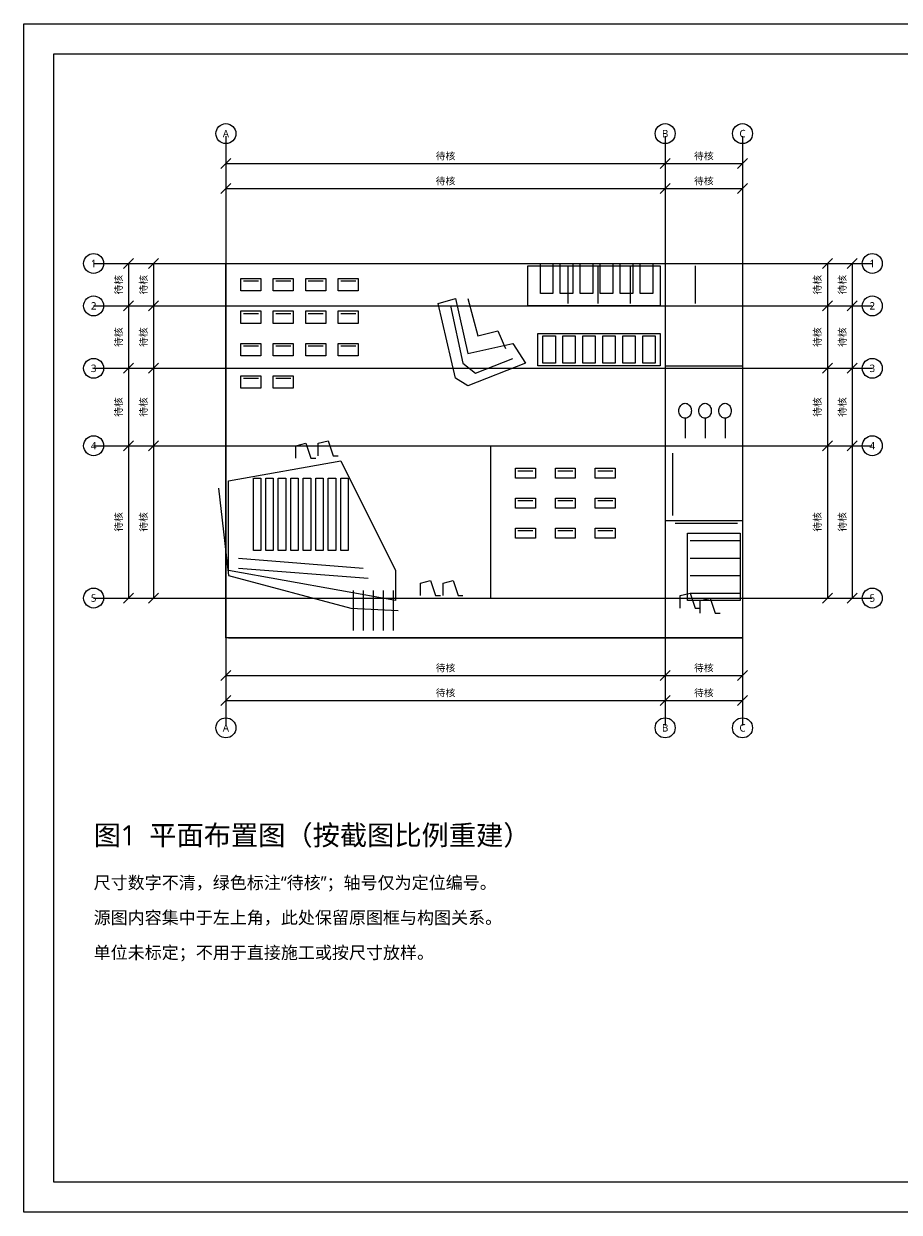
# Model space of a CAD drawing. Extents: x 12 to 1500, y 48 to 562.
# Tile 1 of 2: x 12 to 363, y 86 to 562. Entities that reach past the tile are written whole.
import ezdxf
from ezdxf.enums import TextEntityAlignment as Align

# ---------------------------------------------------------------- set-up
doc = ezdxf.new("R2010")
doc.units = 0
for name, color, linetype, lineweight in [('P1-DETAIL', 30, 'Continuous', 18), ('P1-DIM', 3, 'Continuous', 13), ('P1-DOOR', 4, 'Continuous', 13), ('P1-FRAME', 4, 'Continuous', 25), ('P1-FURN', 2, 'Continuous', 13), ('P1-NOTE', 2, 'Continuous', 13), ('P1-STRUCTURE', 1, 'Continuous', 25), ('P1-TEXT', 7, 'Continuous', 18)]:
    doc.layers.add(name, color=color, linetype=linetype, lineweight=lineweight)
doc.styles.add('CJK', font='NotoSansCJK-Regular.ttc')

msp = doc.modelspace()

# ---------------------------------------------------------------- linework, layer by layer
at = {"layer": 'P1-DETAIL'}
for p, q in [((230, 465), (230, 450)), ((242, 465), (242, 450)), ((255, 465), (255, 450)), ((281, 465), (281, 450)), ((272, 390), (272, 365)), ((273, 362), (298, 362)), ((279, 355), (299, 355)), ((98, 348), (148, 344)), ((279, 348), (299, 348)), ((98, 344), (150, 340)), ((279, 341), (299, 341)), ((144, 335), (144, 319)), ((148, 335), (148, 319)), ((152, 335), (152, 319)), ((156, 335), (156, 319)), ((160, 335), (160, 319)), ((279, 334), (299, 334))]:
    msp.add_line(p, q, dxfattribs=at)
for points in [[(214, 465), (267, 465), (267, 449), (214, 449)], [(218, 438), (267, 438), (267, 425), (218, 425)], [(94, 379), (139, 387), (161, 343), (161, 331), (94, 343)], [(278, 358), (299, 358), (299, 331), (278, 331)]]:
    msp.add_lwpolyline(points, close=True, dxfattribs=at)
for points in [[(178, 450), (185, 452), (190, 430), (208, 434), (213, 426), (190, 417), (185, 420), (178, 450)], [(183, 449), (188, 426), (193, 422), (208, 428)], [(90, 376), (94, 341), (143, 328), (162, 327)]]:
    msp.add_lwpolyline(points, dxfattribs=at)
at = {"layer": 'P1-DIM'}
for p, q in [((93, 517), (93, 281)), ((269, 517), (269, 281)), ((300, 517), (300, 281)), ((91, 504), (95, 508)), ((93, 506), (269, 506)), ((267, 504), (271, 508)), ((267, 504), (271, 508)), ((269, 506), (300, 506)), ((298, 504), (302, 508)), ((91, 494), (95, 498)), ((93, 496), (269, 496)), ((267, 494), (271, 498)), ((267, 494), (271, 498)), ((269, 496), (300, 496)), ((298, 494), (302, 498)), ((52, 464), (56, 468)), ((62, 464), (66, 468)), ((332, 464), (336, 468)), ((342, 464), (346, 468)), ((40, 466), (352, 466)), ((54, 466), (54, 449)), ((64, 466), (64, 449)), ((334, 466), (334, 449)), ((344, 466), (344, 449)), ((40, 449), (352, 449)), ((52, 447), (56, 451)), ((52, 447), (56, 451)), ((54, 449), (54, 424)), ((62, 447), (66, 451)), ((62, 447), (66, 451)), ((64, 449), (64, 424)), ((332, 447), (336, 451)), ((332, 447), (336, 451)), ((334, 449), (334, 424)), ((342, 447), (346, 451)), ((342, 447), (346, 451)), ((344, 449), (344, 424)), ((40, 424), (352, 424)), ((52, 422), (56, 426)), ((52, 422), (56, 426)), ((54, 424), (54, 393)), ((62, 422), (66, 426)), ((62, 422), (66, 426)), ((64, 424), (64, 393)), ((332, 422), (336, 426)), ((332, 422), (336, 426)), ((334, 424), (334, 393)), ((342, 422), (346, 426)), ((342, 422), (346, 426)), ((344, 424), (344, 393)), ((40, 393), (352, 393)), ((52, 391), (56, 395)), ((52, 391), (56, 395)), ((54, 393), (54, 332)), ((62, 391), (66, 395)), ((62, 391), (66, 395)), ((64, 393), (64, 332)), ((332, 391), (336, 395)), ((332, 391), (336, 395)), ((334, 393), (334, 332)), ((342, 391), (346, 395)), ((342, 391), (346, 395)), ((344, 393), (344, 332)), ((52, 330), (56, 334)), ((62, 330), (66, 334)), ((332, 330), (336, 334)), ((342, 330), (346, 334)), ((40, 332), (352, 332)), ((91, 299), (95, 303)), ((93, 301), (269, 301)), ((267, 299), (271, 303)), ((267, 299), (271, 303)), ((269, 301), (300, 301)), ((298, 299), (302, 303)), ((91, 289), (95, 293)), ((93, 291), (269, 291)), ((267, 289), (271, 293)), ((267, 289), (271, 293)), ((269, 291), (300, 291)), ((298, 289), (302, 293))]:
    msp.add_line(p, q, dxfattribs=at)
for centre in [(93, 518), (269, 518), (300, 518), (40, 466), (352, 466), (40, 449), (352, 449), (40, 424), (352, 424), (40, 393), (352, 393), (40, 332), (352, 332), (93, 280), (269, 280), (300, 280)]:
    msp.add_circle(centre, 4, dxfattribs=at)
at = {"layer": 'P1-DOOR'}
for p, q in [((277, 404), (277, 396)), ((285, 404), (285, 396)), ((293, 404), (293, 396))]:
    msp.add_line(p, q, dxfattribs=at)
for points in [[(279.5, 407), (279.47, 406.53), (279.38, 406.07), (279.23, 405.64), (279.02, 405.24), (278.77, 404.88), (278.47, 404.57), (278.13, 404.33), (277.77, 404.15), (277.39, 404.04), (277, 404), (276.61, 404.04), (276.23, 404.15), (275.87, 404.33), (275.53, 404.57), (275.23, 404.88), (274.98, 405.24), (274.77, 405.64), (274.62, 406.07), (274.53, 406.53), (274.5, 407), (274.53, 407.47), (274.62, 407.93), (274.77, 408.36), (274.98, 408.76), (275.23, 409.12), (275.53, 409.43), (275.87, 409.67), (276.23, 409.85), (276.61, 409.96), (277, 410), (277.39, 409.96), (277.77, 409.85), (278.13, 409.67), (278.47, 409.43), (278.77, 409.12), (279.02, 408.76), (279.23, 408.36), (279.38, 407.93), (279.47, 407.47), (279.5, 407)], [(287.5, 407), (287.47, 406.53), (287.38, 406.07), (287.23, 405.64), (287.02, 405.24), (286.77, 404.88), (286.47, 404.57), (286.13, 404.33), (285.77, 404.15), (285.39, 404.04), (285, 404), (284.61, 404.04), (284.23, 404.15), (283.87, 404.33), (283.53, 404.57), (283.23, 404.88), (282.98, 405.24), (282.77, 405.64), (282.62, 406.07), (282.53, 406.53), (282.5, 407), (282.53, 407.47), (282.62, 407.93), (282.77, 408.36), (282.98, 408.76), (283.23, 409.12), (283.53, 409.43), (283.87, 409.67), (284.23, 409.85), (284.61, 409.96), (285, 410), (285.39, 409.96), (285.77, 409.85), (286.13, 409.67), (286.47, 409.43), (286.77, 409.12), (287.02, 408.76), (287.23, 408.36), (287.38, 407.93), (287.47, 407.47), (287.5, 407)], [(295.5, 407), (295.47, 406.53), (295.38, 406.07), (295.23, 405.64), (295.02, 405.24), (294.77, 404.88), (294.47, 404.57), (294.13, 404.33), (293.77, 404.15), (293.39, 404.04), (293, 404), (292.61, 404.04), (292.23, 404.15), (291.87, 404.33), (291.53, 404.57), (291.23, 404.88), (290.98, 405.24), (290.77, 405.64), (290.62, 406.07), (290.53, 406.53), (290.5, 407), (290.53, 407.47), (290.62, 407.93), (290.77, 408.36), (290.98, 408.76), (291.23, 409.12), (291.53, 409.43), (291.87, 409.67), (292.23, 409.85), (292.61, 409.96), (293, 410), (293.39, 409.96), (293.77, 409.85), (294.13, 409.67), (294.47, 409.43), (294.77, 409.12), (295.02, 408.76), (295.23, 408.36), (295.38, 407.93), (295.47, 407.47), (295.5, 407)]]:
    msp.add_lwpolyline(points, close=True, dxfattribs=at)
for points in [[(121, 388), (121, 393), (125, 394), (127, 388), (129, 388)], [(130, 389), (130, 394), (134, 395), (136, 389), (138, 389)], [(171, 333), (171, 338), (175, 339), (177, 333), (179, 333)], [(180, 333), (180, 338), (184, 339), (186, 333), (188, 333)], [(275, 328), (275, 333), (279, 334), (281, 328), (283, 328)], [(283, 326), (283, 331), (287, 332), (289, 326), (291, 326)]]:
    msp.add_lwpolyline(points, dxfattribs=at)
at = {"layer": 'P1-FRAME'}
for points in [[(12, 562), (692, 562), (692, 86), (12, 86)], [(24, 550), (680, 550), (680, 98), (24, 98)]]:
    msp.add_lwpolyline(points, close=True, dxfattribs=at)
at = {"layer": 'P1-FURN'}
for p, q in [((100, 459), (106, 459)), ((113, 459), (119, 459)), ((126, 459), (132, 459)), ((139, 459), (145, 459)), ((100, 446), (106, 446)), ((113, 446), (119, 446)), ((126, 446), (132, 446)), ((139, 446), (145, 446)), ((100, 433), (106, 433)), ((113, 433), (119, 433)), ((126, 433), (132, 433)), ((139, 433), (145, 433)), ((100, 420), (106, 420)), ((113, 420), (119, 420)), ((210, 383), (216, 383)), ((226, 383), (232, 383)), ((242, 383), (248, 383)), ((210, 371), (216, 371)), ((226, 371), (232, 371)), ((242, 371), (248, 371)), ((210, 359), (216, 359)), ((226, 359), (232, 359)), ((242, 359), (248, 359))]:
    msp.add_line(p, q, dxfattribs=at)
for points in [[(219, 466), (224, 466), (224, 454), (219, 454)], [(227, 466), (232, 466), (232, 454), (227, 454)], [(235, 466), (240, 466), (240, 454), (235, 454)], [(243, 466), (248, 466), (248, 454), (243, 454)], [(251, 466), (256, 466), (256, 454), (251, 454)], [(259, 466), (264, 466), (264, 454), (259, 454)], [(99, 460), (107, 460), (107, 455), (99, 455)], [(112, 460), (120, 460), (120, 455), (112, 455)], [(125, 460), (133, 460), (133, 455), (125, 455)], [(138, 460), (146, 460), (146, 455), (138, 455)], [(99, 447), (107, 447), (107, 442), (99, 442)], [(112, 447), (120, 447), (120, 442), (112, 442)], [(125, 447), (133, 447), (133, 442), (125, 442)], [(138, 447), (146, 447), (146, 442), (138, 442)], [(99, 434), (107, 434), (107, 429), (99, 429)], [(112, 434), (120, 434), (120, 429), (112, 429)], [(125, 434), (133, 434), (133, 429), (125, 429)], [(138, 434), (146, 434), (146, 429), (138, 429)], [(220, 437), (225, 437), (225, 426), (220, 426)], [(228, 437), (233, 437), (233, 426), (228, 426)], [(236, 437), (241, 437), (241, 426), (236, 426)], [(244, 437), (249, 437), (249, 426), (244, 426)], [(252, 437), (257, 437), (257, 426), (252, 426)], [(260, 437), (265, 437), (265, 426), (260, 426)], [(99, 421), (107, 421), (107, 416), (99, 416)], [(112, 421), (120, 421), (120, 416), (112, 416)], [(209, 384), (217, 384), (217, 380), (209, 380)], [(225, 384), (233, 384), (233, 380), (225, 380)], [(241, 384), (249, 384), (249, 380), (241, 380)], [(104, 380), (107, 380), (107, 351), (104, 351)], [(109, 380), (112, 380), (112, 351), (109, 351)], [(114, 380), (117, 380), (117, 351), (114, 351)], [(119, 380), (122, 380), (122, 351), (119, 351)], [(124, 380), (127, 380), (127, 351), (124, 351)], [(129, 380), (132, 380), (132, 351), (129, 351)], [(134, 380), (137, 380), (137, 351), (134, 351)], [(139, 380), (142, 380), (142, 351), (139, 351)], [(209, 372), (217, 372), (217, 368), (209, 368)], [(225, 372), (233, 372), (233, 368), (225, 368)], [(241, 372), (249, 372), (249, 368), (241, 368)], [(209, 360), (217, 360), (217, 356), (209, 356)], [(225, 360), (233, 360), (233, 356), (225, 356)], [(241, 360), (249, 360), (249, 356), (241, 356)]]:
    msp.add_lwpolyline(points, close=True, dxfattribs=at)
msp.add_lwpolyline([(190, 452), (194, 437), (202, 439), (205, 432)], dxfattribs=at)
at = {"layer": 'P1-STRUCTURE'}
for p, q in [((269, 465), (269, 316)), ((94, 449), (269, 449)), ((94, 424), (269, 424)), ((269, 425), (300, 425)), ((94, 393), (269, 393)), ((199, 393), (199, 332)), ((269, 393), (300, 393)), ((269, 363), (300, 363)), ((94, 332), (269, 332)), ((94, 316), (300, 316))]:
    msp.add_line(p, q, dxfattribs=at)
msp.add_lwpolyline([(93, 466), (300, 466), (300, 316), (93, 316)], close=True, dxfattribs=at)

# ---------------------------------------------------------------- texts
at = {"layer": 'P1-DIM', "style": 'CJK'}
for s, height, p in [('A', 3, (93, 518)), ('B', 3, (269, 518)), ('C', 3, (300, 518)), ('待核', 2.8, (181, 509)), ('待核', 2.8, (284.5, 509)), ('待核', 2.8, (181, 499)), ('待核', 2.8, (284.5, 499)), ('1', 3, (40, 466)), ('1', 3, (352, 466)), ('2', 3, (40, 449)), ('2', 3, (352, 449)), ('3', 3, (40, 424)), ('3', 3, (352, 424)), ('4', 3, (40, 393)), ('4', 3, (352, 393)), ('5', 3, (40, 332)), ('5', 3, (352, 332)), ('待核', 2.8, (181, 304)), ('待核', 2.8, (284.5, 304)), ('待核', 2.8, (181, 294)), ('待核', 2.8, (284.5, 294)), ('A', 3, (93, 280)), ('B', 3, (269, 280)), ('C', 3, (300, 280))]:
    msp.add_text(s, height=height, dxfattribs=at).set_placement(p, align=Align.MIDDLE_CENTER)
for p in [(50, 457.5), (60, 457.5), (330, 457.5), (340, 457.5), (50, 436.5), (60, 436.5), (330, 436.5), (340, 436.5), (50, 408.5), (60, 408.5), (330, 408.5), (340, 408.5), (50, 362.5), (60, 362.5), (330, 362.5), (340, 362.5)]:
    msp.add_text('待核', height=2.8, rotation=90, dxfattribs=at).set_placement(p, align=Align.MIDDLE_CENTER)
at = {"layer": 'P1-NOTE', "style": 'CJK'}
for s, p in [('尺寸数字不清，绿色标注“待核”；轴号仅为定位编号。', (40, 218)), ('源图内容集中于左上角，此处保留原图框与构图关系。', (40, 204)), ('单位未标定；不用于直接施工或按尺寸放样。', (40, 190))]:
    msp.add_text(s, height=5, dxfattribs=at).set_placement(p, align=Align.MIDDLE_LEFT)
at = {"layer": 'P1-TEXT', "style": 'CJK'}
msp.add_text('图1  平面布置图（按截图比例重建）', height=8, dxfattribs=at).set_placement((40, 237), align=Align.MIDDLE_LEFT)

doc.saveas('drawing.dxf')
